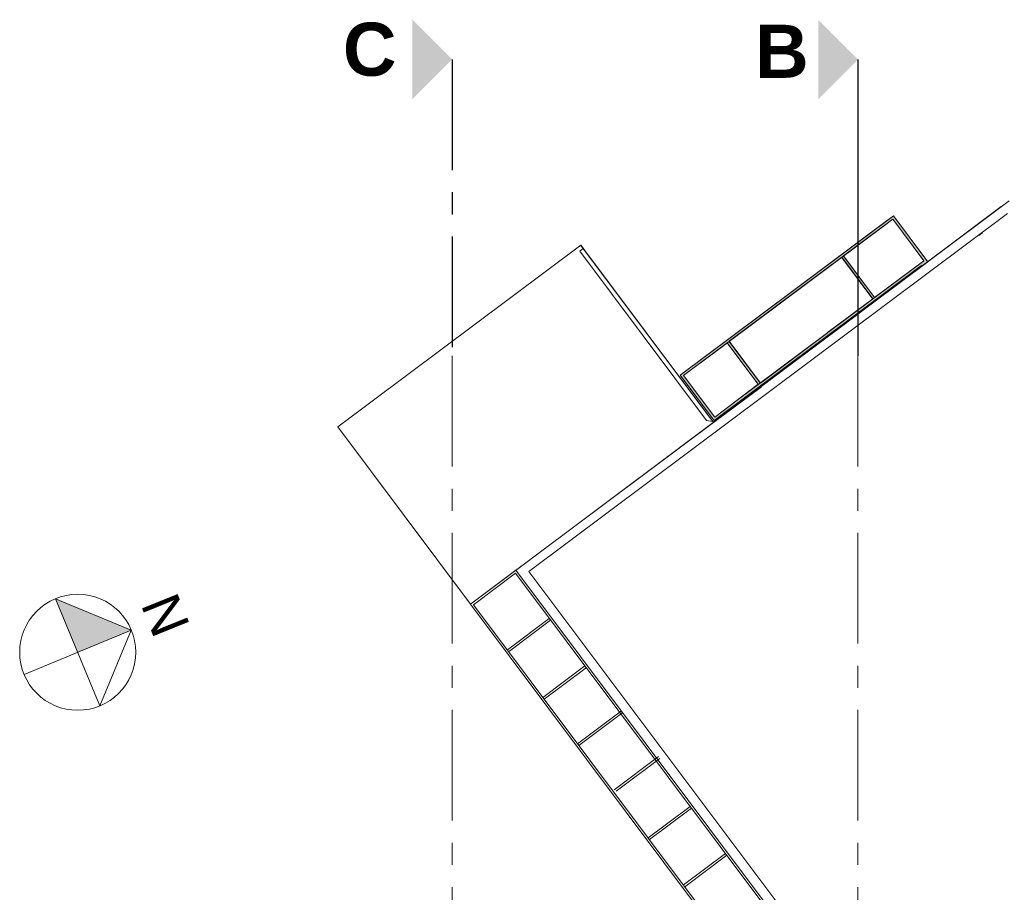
# Model space of a CAD drawing. Extents: x -45086 to 279774, y -60645 to -24658.
# Tile 34 of 35: x 21390 to 23614, y -58608 to -56636. Entities that reach past the tile are written whole.
import ezdxf
from ezdxf.enums import TextEntityAlignment as Align

# ---------------------------------------------------------------- set-up
doc = ezdxf.new("R2010")
doc.units = 0
doc.header["$LTSCALE"] = 0.1
doc.header["$MEASUREMENT"] = 0
doc.linetypes.add('AXESx2', pattern=[4, 2.5, -0.5, 0.5, -0.5])
doc.layers.get('0').update_dxf_attribs({"lineweight": 9})
doc.layers.add('Aucune', color=7, linetype='Continuous', lineweight=9)
doc.layers.add('Voirie nouvelle', color=7, linetype='Continuous', lineweight=9)
doc.styles.add('STYLE_GENERE_1', font='arial.ttf')
doc.styles.add('STYLE_GENERE_6', font='arialbd.ttf')

msp = doc.modelspace()

# ---------------------------------------------------------------- hatches: boundary and pattern name
at = {"linetype": 'Continuous', "lineweight": 60}
h = msp.add_hatch(color=253, dxfattribs=at)
h.paths.add_polyline_path([(22959.704, -57543.272), (23441.145, -57182.967), (23363.44, -57079.137), (22881.999, -57439.442)], flags=0)
h.paths.add_polyline_path([(23250.89, -57169.927), (23362.224, -57086.721), (23432.47, -57180.713), (23321.135, -57263.919)], flags=0)
h.paths.add_polyline_path([(23144.22, -57249.339), (23246.967, -57172.551), (23317.076, -57266.362), (23214.33, -57343.15), (23214.674, -57343.611), (23063.014, -57456.955), (22992.58, -57362.71), (23144.241, -57249.366)], flags=0)
h.paths.add_polyline_path([(22987.737, -57365.951), (23058.388, -57459.712), (22959.852, -57533.96), (22889.202, -57440.199)], flags=0)
at = {"linetype": 'Continuous', "lineweight": 20}
msp.add_hatch(color=256, dxfattribs=at).paths.add_polyline_path([(21521.242, -58065.476), (21642.284, -58015.272), (21471.039, -57944.434)], flags=0)

# ---------------------------------------------------------------- linework, layer by layer
at = {"linetype": 'AXESx2', "lineweight": 30, "ltscale": 1000}
msp.add_line((22366.969, -56725.794), (22366.969, -57395.815), dxfattribs=at)
at = {"linetype": 'AXESx2', "lineweight": 30, "ltscale": 100000}
msp.add_line((23283.492, -56725.794), (23283.492, -57395.815), dxfattribs=at)
at = {"color": 253, "linetype": 'Continuous'}
for p, q in [((23624.651, -57045.454), (22512.101, -57878.937)), ((23620.991, -57073.913), (22540.111, -57882.956)), ((22924.13, -57407.912), (23350.204, -57089.043)), ((22927.125, -57411.915), (23349.383, -57096.318)), ((22663.203, -57153.296), (22657.208, -57145.293)), ((22955.591, -57543.94), (22663.175, -57153.318)), ((22958.516, -57541.685), (23426.721, -57191.285)), ((23001.575, -57502.521), (23420.039, -57190.041)), ((22751.844, -57271.688), (22751.992, -57271.576)), ((22540.111, -57882.956), (23173.204, -58727.373))]:
    msp.add_line(p, q, dxfattribs=at)
at = {"color": 253, "linetype": 'Continuous', "lineweight": 20}
for p, q in [((23218.802, -57349.502), (23606.954, -57058.126)), ((22657.109, -57145.367), (22956.998, -57545.82)), ((23317.344, -57267.189), (23246.625, -57172.806)), ((23321.551, -57264.352), (23250.832, -57169.97)), ((23058.227, -57459.499), (22987.508, -57365.117)), ((23062.434, -57456.663), (22991.715, -57362.281)), ((22955.718, -57537.833), (22885, -57443.451)), ((22956.998, -57545.82), (23065.254, -57465.503)), ((22510.512, -57880.137), (22408.347, -57956.734)), ((23151.527, -58735.12), (22510.511, -57880.136)), ((22509.694, -57887), (22414.971, -57958.018)), ((23143.687, -58732.617), (22509.693, -57886.999)), ((23024.965, -58780.718), (22408.354, -57956.743)), ((23026.832, -58774.731), (22414.967, -57958.013)), ((22585.883, -57989.138), (22491.683, -58059.764)), ((22588.883, -57993.139), (22494.255, -58064.085)), ((22666.618, -58096.306), (22571.704, -58167.226)), ((22669.457, -58100.447), (22574.827, -58171.395)), ((22749.086, -58197.734), (22650.138, -58271.92)), ((22752.086, -58201.734), (22653.136, -58275.921)), ((22832.977, -58301.069), (22733.205, -58375.872)), ((22835.977, -58305.069), (22737.027, -58379.256)), ((22904.54, -58413.643), (22809.944, -58484.566)), ((22907.539, -58417.644), (22812.812, -58488.664)), ((22984.15, -58520.183), (22889.594, -58591.076)), ((22987.15, -58524.184), (22892.366, -58595.247))]:
    msp.add_line(p, q, dxfattribs=at)
at = {"color": 253, "linetype": 'Continuous', "lineweight": 25}
msp.add_line((23564.464, -57117.559), (23556.38, -57123.617), dxfattribs=at)
at = {"color": 253}
for p, q in [((22108.435, -57556.041), (22657.208, -57145.293)), ((22657.208, -57145.293), (22957.121, -57545.986)), ((22663.175, -57153.318), (22655.171, -57159.313)), ((22655.171, -57159.313), (22941.598, -57541.934)), ((22955.591, -57543.94), (22663.175, -57153.318)), ((22957.121, -57545.986), (22408.347, -57956.734)), ((22941.598, -57541.934), (22955.591, -57543.94)), ((22408.347, -57956.734), (22108.435, -57556.041))]:
    msp.add_line(p, q, dxfattribs=at)
at = {"linetype": 'AXESx2', "ltscale": 1000}
for p, q in [((22366.969, -57395.815), (22366.969, -60126.863)), ((23283.492, -57395.815), (23283.492, -60126.863))]:
    msp.add_line(p, q, dxfattribs=at)
at = {"linetype": 'Continuous', "lineweight": 20}
for p, q in [((21571.445, -58186.517), (21471.039, -57944.434)), ((21471.039, -57944.434), (21642.284, -58015.272)), ((21642.284, -58015.272), (21400.2, -58115.679)), ((21642.284, -58015.272), (21571.445, -58186.517))]:
    msp.add_line(p, q, dxfattribs=at)
at = {"color": 253, "linetype": 'Continuous', "flags": 128}
for points in [[(22959.704, -57543.272), (23441.145, -57182.967), (23363.44, -57079.137), (22881.999, -57439.442)], [(23250.89, -57169.927), (23362.224, -57086.721), (23432.47, -57180.713), (23321.135, -57263.919)], [(23144.22, -57249.339), (23246.967, -57172.551), (23317.076, -57266.362), (23214.33, -57343.15), (23214.674, -57343.611), (23063.014, -57456.955), (22992.58, -57362.71), (23144.241, -57249.366)], [(22987.737, -57365.951), (23058.388, -57459.712), (22959.852, -57533.96), (22889.202, -57440.199)]]:
    msp.add_lwpolyline(points, close=True, dxfattribs=at)
at = {"linetype": 'Continuous', "lineweight": 20}
msp.add_circle((21521.242, -58065.476), 131.04, dxfattribs=at)
at = {"layer": 'Aucune', "color": 7, "linetype": 'Continuous', "lineweight": 15}
for points in [[(22277.113, -56635.938), (22277.113, -56815.65), (22366.969, -56725.794)], [(23193.636, -56635.938), (23193.636, -56815.65), (23283.492, -56725.794)]]:
    msp.add_solid(points, dxfattribs=at)

# ---------------------------------------------------------------- texts
at = {"layer": 'Aucune', "color": 7, "linetype": 'Continuous', "lineweight": 50, "char_height": 120, "attachment_point": 1, "line_spacing_factor": 0.975772, "style": 'STYLE_GENERE_6'}
for s, insert in [('C', (22120.14, -56642.639)), ('B', (23051.148, -56647.384))]:
    msp.add_mtext(s, dxfattribs=dict(at, insert=insert))
at = {"layer": 'Voirie nouvelle', "color": 7, "lineweight": 20, "style": 'STYLE_GENERE_1'}
msp.add_attdef('N', text='N', height=86.625, rotation=292.004807, dxfattribs=at).set_placement((21638.795, -57966.798), align=Align.BOTTOM_LEFT)

doc.saveas('drawing.dxf')
